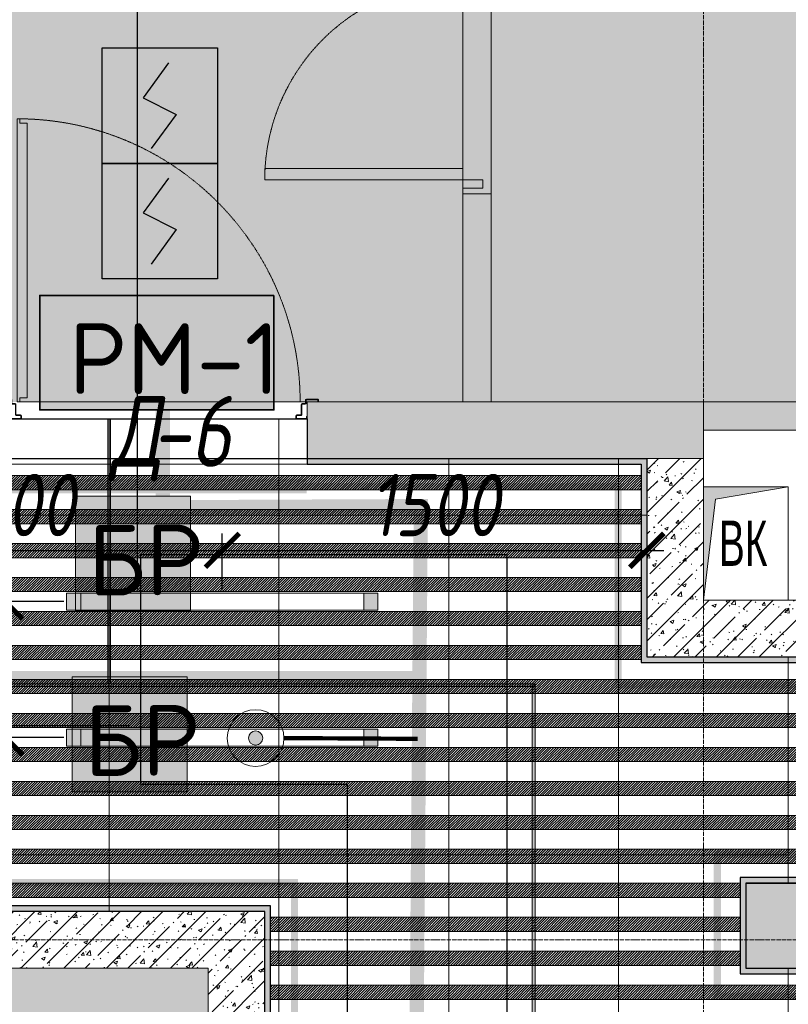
# Model space of a CAD drawing. Header units: millimetres. Extents: x -547442 to 178656, y -69521 to 11064.
# Tile 145 of 256: x -186519 to -183803, y -19154 to -15677. Entities that reach past the tile are written whole.
import ezdxf

# ---------------------------------------------------------------- set-up
doc = ezdxf.new("R2010")
doc.units = ezdxf.units.MM
for name, pattern in [('( Hidden )', [0.375, 0.25, -0.125]), ('-D1-02х01', [3, 2, -1]), ('-D1-03x03', [6, 3, -3]), ('-D1d1-15x02', [19, 15, -2, 0, -2]), ('DASHDOT', [25.4, 12.7, -6.35, 0, -6.35]), ('DOT', [6.35, 0, -6.35])]:
    doc.linetypes.add(name, pattern=pattern)
doc.layers.get('Defpoints').update_dxf_attribs({"color": 31})
for name, color, linetype, lineweight in [('_0', 7, 'Continuous', 13), ('A-DETL-GENF', 7, 'Continuous', 5), ('A-DOOR', 7, 'Continuous', 5), ('A-DOOR-IDEN', 7, 'Continuous', 9), ('A-FLOR', 7, 'Continuous', 5), ('A-GENM-HDLN', 7, '-D1-03x03', 5), ('A-WALL', 7, 'Continuous', 5), ('A-WALL-FNSH', 8, 'Continuous', 5), ('dim_light', 12, 'Continuous', 9), ('dim_razv', 93, 'DASHDOT', 9), ('I-WALL', 7, 'Continuous', 5), ('light_pot', 52, 'Continuous', 15), ('M-EQPM', 7, 'Continuous', 5), ('M-EQPM-IDEN', 7, 'Continuous', 5), ('pot', 183, 'Continuous', 15), ('pot sh', 183, 'Continuous', 15), ('S-GRID', 7, 'Continuous', 5)]:
    doc.layers.add(name, color=color, linetype=linetype, lineweight=lineweight)
for name, color, linetype, true_color in [('PDF9_0', 30, 'Continuous', 0xff7f00), ('PDF9_Text', 7, 'Continuous', 0x989898), ('PDF9_Оборудование', 7, 'Continuous', 0xffffff)]:
    doc.layers.add(name, color=color, linetype=linetype, true_color=true_color)
doc.layers.add('PDF9_ПС', color=1, linetype='Continuous')
doc.layers.add('PDF9_ПС дымовой', color=1, linetype='Continuous')
doc.layers.add('pol', color=7, linetype='Continuous', lineweight=15, true_color=0x738991)
doc.layers.add('Сводный план', color=1, linetype='Continuous', lineweight=0, true_color=0xff0000)
doc.styles.add('Arial Narrow_2', font='txt', dxfattribs={"width": 0.75, "height": 250})
doc.styles.add('fl_iso paper', font='isocpeur.ttf', dxfattribs={"width": 0.8, "oblique": 10})
doc.styles.add('PDF ISOCPEUR', font='isocpeur.ttf')
doc.dimstyles.new('In tre 1_75', dxfattribs={"dimtxt": 220, "dimasz": 120, "dimexe": 60, "dimexo": 10, "dimgap": 50, "dimtad": 1, "dimdec": 0, "dimrnd": 5, "dimzin": 0, "dimdsep": 46, "dimtxsty": 'fl_iso paper', "dimblk": 'ARCHTICK', "dimcen": 0, "dimdle": 60, "dimadec": 0, "dimazin": 0, "dimtfac": 1, "dimtdec": 0, "dimtofl": 0, "dimtmove": 1, "dimatfit": 1, "dimfxl": 1, "dimtfill": 1, "dimtolj": 1, "dimtzin": 0, "dimarcsym": 1})
pattern_1 = [(225, (-281866.09, -47941.5015), (4.49012806, -4.49012806), [])]
pattern_2 = [(225, (-283516.09, -47941.5015), (4.49012806, -4.49012806), [])]
pattern_3 = [(225, (-283516.09, -47581.5015), (4.49012806, -4.49012806), [])]
pattern_4 = [(45, (-192252.93, -39776.5), (-75.43415, 75.43415), [106.68, -17.78, 3.556, -17.78]), (45, (-192252.93, -39701.11), (-75.43415, 75.43415), []), (50, (-192252.93, -39776.5), (127.5292, -11.15758), [13.335, -146.685]), (355, (-192252.93, -39776.5), (-24.66966, 133.74), [10.668, -117.348]), (100.451, (-192242.31, -39777.43), (102.85973, 122.5818), [11.333, -124.663]), (46.184, (-192252.93, -39740.94), (189.7552, -29.4304), [20.002, -220.027]), (96.636, (-192237.12, -39743.4), (166.1822, 173.1996), [17, -186.995]), (351.184, (-192252.93, -39740.94), (166.184, 173.1976), [16.002, -176.022]), (21, (-192235.15, -39749.83), (106.13027, -71.58603), [13.335, -146.685]), (326, (-192235.15, -39749.83), (43.2619, 128.93175), [10.668, -117.348]), (71.451, (-192226.31, -39755.8), (149.392, 57.34505), [11.333, -124.663]), (37.5, (-192252.935, -39776.5), (2.16223, 59.18836), [3.353, -112.573, 3.353, -115.773, -117.792]), (37.5, (-192252.935, -39776.5), (2.16223, 59.18836), [-235.052, 3.353, -114.44]), (7.5, (-192252.935, -39776.5), (46.77386, 70.12615), [3.353, -64.567, 3.353, -109.906, -44.894]), (7.5, (-192252.935, -39776.5), (46.77386, 70.12615), [-181.178, 3.353, -41.542]), (327.5, (-192292.584, -39776.5), (94.91367, -4.01009), [3.353, -41.097, 3.353, -135.331, -184.023]), (327.5, (-192292.584, -39776.5), (94.91367, -4.01009), [-183.134, 3.353, -180.67]), (317.5, (-192310.36, -39776.5), (103.69057, 17.79882), [3.353, -54.432, 3.353, -88.748, -130.683]), (317.5, (-192310.36, -39776.5), (103.69057, 17.79882), [-149.885, 3.353, -127.33])]

# ---------------------------------------------------------------- blocks, each defined once
blk = doc.blocks.new('_ArchTick')
at = {"color": 0, "linetype": 'ByBlock', "lineweight": 9, "const_width": 0.15}
blk.add_lwpolyline([(-0.5, -0.5), (0.5, 0.5)], dxfattribs=at)
blk = doc.blocks.new('*D6188')
at = {"layer": 'Defpoints', "color": 0, "transparency": 16777216}
for p in [(-186569.6, -18211.8), (-186352.9, -18211.8), (-184752.9, -19291)]:
    blk.add_point(p, dxfattribs=at)
at = {"layer": 'dim_light', "color": 0, "lineweight": -2, "transparency": 16777216}
for p, q in [((-186569.6, -19351), (-186569.6, -18151.8)), ((-186362.9, -18211.8), (-186629.6, -18211.8)), ((-184762.9, -19291), (-186629.6, -19291))]:
    blk.add_line(p, q, dxfattribs=at)
at = {"layer": 'dim_light', "color": 0, "lineweight": -2, "transparency": 16777216, "xscale": 120, "yscale": 120, "zscale": 120}
for p, rotation in [((-186569.6, -18211.8), 90), ((-186569.6, -19291), 270)]:
    blk.add_blockref('_ArchTick', p, dxfattribs=dict(at, rotation=rotation))
at = {"layer": 'dim_light', "color": 0, "transparency": 16777216, "insert": (-186729.6, -18751.4), "char_height": 220, "attachment_point": 5, "rotation": 90, "style": 'fl_iso paper', "bg_fill": 3, "box_fill_scale": 1.1, "bg_fill_color": 256, "bg_fill_true_color": 13158600, "bg_fill_transparency": 0}
blk.add_mtext('\\A1;1080', dxfattribs=at)
blk = doc.blocks.new('*D6189')
at = {"layer": 'Defpoints', "color": 0, "transparency": 16777216}
for p in [(-187302.9, -17226.5), (-185802.9, -17550.6), (-185802.9, -17701.8)]:
    blk.add_point(p, dxfattribs=at)
at = {"layer": 'dim_light', "color": 0, "lineweight": -2, "transparency": 16777216}
for p, q in [((-187302.9, -17236.5), (-187302.9, -17610.6)), ((-185802.9, -17691.8), (-185802.9, -17490.6)), ((-187362.9, -17550.6), (-185742.9, -17550.6))]:
    blk.add_line(p, q, dxfattribs=at)
at = {"layer": 'dim_light', "color": 0, "lineweight": -2, "transparency": 16777216, "xscale": 120, "yscale": 120, "zscale": 120, "rotation": 180}
blk.add_blockref('_ArchTick', (-187302.9, -17550.6), dxfattribs=at)
at = {"layer": 'dim_light', "color": 0, "lineweight": -2, "transparency": 16777216, "xscale": 120, "yscale": 120, "zscale": 120}
blk.add_blockref('_ArchTick', (-185802.9, -17550.6), dxfattribs=at)
at = {"layer": 'dim_light', "color": 0, "transparency": 16777216, "insert": (-186552.9, -17390.6), "char_height": 220, "attachment_point": 5, "style": 'fl_iso paper', "bg_fill": 3, "box_fill_scale": 1.1, "bg_fill_color": 256, "bg_fill_true_color": 13158600, "bg_fill_transparency": 0}
blk.add_mtext('\\A1;1500', dxfattribs=at)
blk = doc.blocks.new('*D6190')
at = {"layer": 'Defpoints', "color": 0, "transparency": 16777216}
for p in [(-184302.9, -17442.8), (-184302.9, -17550.6), (-185802.9, -17701.8)]:
    blk.add_point(p, dxfattribs=at)
at = {"layer": 'dim_light', "color": 0, "lineweight": -2, "transparency": 16777216}
for p, q in [((-184302.9, -17452.8), (-184302.9, -17610.6)), ((-185802.9, -17691.8), (-185802.9, -17490.6)), ((-185862.9, -17550.6), (-184242.9, -17550.6))]:
    blk.add_line(p, q, dxfattribs=at)
at = {"layer": 'dim_light', "color": 0, "lineweight": -2, "transparency": 16777216, "xscale": 120, "yscale": 120, "zscale": 120, "rotation": 180}
blk.add_blockref('_ArchTick', (-185802.9, -17550.6), dxfattribs=at)
at = {"layer": 'dim_light', "color": 0, "lineweight": -2, "transparency": 16777216, "xscale": 120, "yscale": 120, "zscale": 120}
blk.add_blockref('_ArchTick', (-184302.9, -17550.6), dxfattribs=at)
at = {"layer": 'dim_light', "color": 0, "transparency": 16777216, "insert": (-185052.9, -17390.6), "char_height": 220, "attachment_point": 5, "style": 'fl_iso paper', "bg_fill": 3, "box_fill_scale": 1.1, "bg_fill_color": 256, "bg_fill_true_color": 13158600, "bg_fill_transparency": 0}
blk.add_mtext('\\A1;1500', dxfattribs=at)
blk = doc.blocks.new('*U3554')
at = {"layer": 'light_pot', "linetype": 'ByBlock', "lineweight": 0}
h = blk.add_hatch(color=252, dxfattribs=at)
h.dxf.hatch_style = 1
h.paths.add_polyline_path([(-500, 30), (-550, 30), (-550, -30), (-500, -30)])
h = blk.add_hatch(color=252, dxfattribs=at)
h.dxf.hatch_style = 1
h.paths.add_polyline_path([(500, 30), (550, 30), (550, -30), (500, -30)])
for points in [[(-500, 30), (-550, 30), (-550, -30), (-500, -30)], [(500, -30), (-500, -30), (-500, 30), (500, 30)], [(500, 30), (550, 30), (550, -30), (500, -30)]]:
    blk.add_lwpolyline(points, close=True, dxfattribs=at)
blk = doc.blocks.new('*U3555')
at = {"layer": 'light_pot', "color": 0, "linetype": 'ByBlock', "lineweight": -2, "transparency": 16777216}
for p in [(0, 480), (0, 0)]:
    blk.add_blockref('*U3554', p, dxfattribs=at)
blk = doc.blocks.new('*D6222')
at = {"layer": 'Defpoints', "color": 0, "transparency": 16777216}
for p in [(-186569.6, -17731.8), (-186352.9, -17731.8), (-186352.9, -18211.8)]:
    blk.add_point(p, dxfattribs=at)
at = {"layer": 'dim_light', "color": 0, "lineweight": -2, "transparency": 16777216}
for p, q in [((-186814.6, -17898.3), (-186814.6, -17407.5)), ((-186569.6, -17731.8), (-186569.6, -17611.8)), ((-186362.9, -17731.8), (-186629.6, -17731.8)), ((-186569.6, -18211.8), (-186569.6, -17731.8)), ((-186569.6, -17971.8), (-186814.6, -17898.3)), ((-186362.9, -18211.8), (-186629.6, -18211.8)), ((-186569.6, -18211.8), (-186569.6, -18331.8))]:
    blk.add_line(p, q, dxfattribs=at)
at = {"layer": 'dim_light', "color": 0, "lineweight": -2, "transparency": 16777216, "xscale": 120, "yscale": 120, "zscale": 120}
for p, rotation in [((-186569.6, -17731.8), 270), ((-186569.6, -18211.8), 90)]:
    blk.add_blockref('_ArchTick', p, dxfattribs=dict(at, rotation=rotation))
at = {"layer": 'dim_light', "color": 0, "transparency": 16777216, "insert": (-186974.6, -17652.9), "char_height": 220, "attachment_point": 5, "rotation": 90, "style": 'fl_iso paper', "bg_fill": 3, "box_fill_scale": 1.1, "bg_fill_color": 256, "bg_fill_true_color": 13158600, "bg_fill_transparency": 0}
blk.add_mtext('\\A1;480', dxfattribs=at)
blk = doc.blocks.new('A_DOR_Door - INT_2_Single_50_1050Wx2200H_Вход в квартиру-5452406-50_AS_M_L04')
at = {"layer": 'A-DOOR'}
for p, q in [((-500, 100), (-500, 1100)), ((-500, 1100), (-490, 1100)), ((-500, 1010), (-500, 1100)), ((-490, 1100), (-490, 1085)), ((-490, 1085), (-464, 1085)), ((-464, 1085), (-464, 1010)), ((-500, 190), (-500, 1010)), ((-464, 1010), (-464, 190)), ((-500, 100), (-500, 190)), ((-464, 190), (-464, 115)), ((-565, 107), (-565, 100)), ((-563, 100), (-563, 107)), ((-522.2, 110), (-562, 110)), ((-562, 108), (-522.2, 108)), ((-521.2, 107), (-521.2, 95)), ((-519.2, 95), (-519.2, 107)), ((-490, 115), (-490, 100)), ((-464, 115), (-490, 115)), ((519.2, 107), (519.2, 95)), ((521.2, 95), (521.2, 107)), ((562, 110), (522.2, 110)), ((522.2, 108), (562, 108)), ((563, 107), (563, 100)), ((565, 100), (565, 107)), ((-565, 100), (-563, 100)), ((-507.2, 94), (-518.2, 94)), ((-518.2, 92), (-507.2, 92)), ((-506.2, 91), (-506.2, 55)), ((-504.2, 55), (-504.2, 91)), ((-490, 100), (-500, 100)), ((504.2, 91), (504.2, 55)), ((506.2, 55), (506.2, 91)), ((518.2, 94), (507.2, 94)), ((507.2, 92), (518.2, 92)), ((563, 100), (565, 100)), ((-523, 49), (-525, 49)), ((-525, 49), (-525, 43)), ((-523, 43), (-523, 49)), ((-488, 42), (-522, 42)), ((-522, 40), (-488, 40)), ((-488, 54), (-503.2, 54)), ((-503.2, 52), (-488, 52)), ((-487, 51), (-487, 43)), ((-485, 43), (-485, 51)), ((485, 51), (485, 43)), ((487, 43), (487, 51)), ((503.2, 54), (488, 54)), ((488, 52), (503.2, 52)), ((522, 42), (488, 42)), ((488, 40), (522, 40)), ((525, 49), (523, 49)), ((523, 49), (523, 43)), ((525, 43), (525, 49))]:
    blk.add_line(p, q, dxfattribs=at)
at = {"layer": 'A-DOOR', "linetype": '-D1-02х01'}
blk.add_arc((-500, 100), 1000, 360, 90, dxfattribs=at)
at = {"layer": 'A-DOOR'}
for centre, radius, start, end in [((-562, 107), 3, 90, 180), ((-562, 107), 3, 90, 180), ((-562, 107), 1, 90, 180), ((-562, 107), 1, 90, 180), ((-522.2, 107), 3, 0, 90), ((-522.2, 107), 3, 0, 90), ((-522.2, 107), 1, 0, 90), ((-522.2, 107), 1, 0, 90), ((522.2, 107), 3, 90, 180), ((522.2, 107), 3, 90, 180), ((522.2, 107), 1, 90, 180), ((522.2, 107), 1, 90, 180), ((562, 107), 3, 360, 90), ((562, 107), 3, 360, 90), ((562, 107), 1, 0, 90), ((562, 107), 1, 0, 90), ((-518.2, 95), 3, 180, 270), ((-518.2, 95), 3, 180, 270), ((-518.2, 95), 1, 180, 270), ((-518.2, 95), 1, 180, 270), ((-507.2, 91), 3, 0, 90), ((-507.2, 91), 3, 0, 90), ((-507.2, 91), 1, 360, 90), ((-507.2, 91), 1, 0, 90), ((507.2, 91), 3, 90, 180), ((507.2, 91), 3, 90, 180), ((507.2, 91), 1, 90, 180), ((507.2, 91), 1, 90, 180), ((518.2, 95), 1, 270, 0), ((518.2, 95), 3, 270, 360), ((518.2, 95), 3, 270, 360), ((518.2, 95), 1, 270, 0), ((-522, 43), 3, 180, 270), ((-522, 43), 3, 180, 270), ((-522, 43), 1, 180, 270), ((-522, 43), 1, 180, 270), ((-503.2, 55), 3, 180, 270), ((-503.2, 55), 3, 180, 270), ((-503.2, 55), 1, 180, 270), ((-503.2, 55), 1, 180, 270), ((-488, 51), 3, 360, 90), ((-488, 51), 3, 0, 90), ((-488, 51), 1, 0, 90), ((-488, 51), 1, 0, 90), ((-488, 43), 1, 270, 0), ((-488, 43), 3, 270, 360), ((-488, 43), 3, 270, 0), ((-488, 43), 1, 270, 360), ((488, 51), 3, 90, 180), ((488, 51), 3, 90, 180), ((488, 43), 3, 180, 270), ((488, 43), 3, 180, 270), ((488, 51), 1, 90, 180), ((488, 51), 1, 90, 180), ((488, 43), 1, 180, 270), ((488, 43), 1, 180, 270), ((503.2, 55), 1, 270, 0), ((503.2, 55), 3, 270, 0), ((503.2, 55), 3, 270, 0), ((503.2, 55), 1, 270, 360), ((522, 43), 3, 270, 360), ((522, 43), 1, 270, 0), ((522, 43), 1, 270, 360), ((522, 43), 3, 270, 0)]:
    blk.add_arc(centre, radius, start, end, dxfattribs=at)
blk = doc.blocks.new('A_DOR_Door - INT_3_Single_800Wx2100H-4558402-50_AS_M_L04')
at = {"layer": 'A-DOOR'}
for p, q in [((-350, 50), (-350, 750)), ((-350, 750), (-310, 750)), ((-350, 50), (-350, 750)), ((-310, 750), (-310, 50)), ((-380, 50), (-380, -20)), ((-350, 50), (-380, 50)), ((-310, 50), (-350, 50)), ((-350, -20), (-350, 50)), ((380, 50), (350, 50)), ((350, 50), (350, -20)), ((380, -20), (380, 50)), ((-380, -20), (-350, -20)), ((350, -20), (380, -20))]:
    blk.add_line(p, q, dxfattribs=at)
at = {"layer": 'A-DOOR', "linetype": '-D1-02х01'}
blk.add_arc((-350, 50), 700, 360, 90, dxfattribs=at)
blk = doc.blocks.new('A_MEQ_OpeningShaft-Rectangular - ВК-3647608-50_AS_M_L04')
at = {"layer": 'A-DETL-GENF', "linetype": '-D1-03x03'}
blk.add_hatch(color=256, dxfattribs=at).paths.add_polyline_path([(0, -400), (42.9, -42.9), (300, 0), (0, 0)])
at = {"layer": 'A-DETL-GENF'}
for p, q in [((300, 0), (0, 0)), ((0, 0), (0, -400)), ((42.9, -42.9), (300, 0)), ((300, 0), (300, -400)), ((0, -400), (42.9, -42.9)), ((0, -400), (300, -400))]:
    blk.add_line(p, q, dxfattribs=at)
at = {"layer": 'A-GENM-HDLN'}
for p, q in [((300, 0), (0, 0)), ((0, 0), (0, -400)), ((300, -400), (300, 0)), ((0, -400), (300, -400))]:
    blk.add_line(p, q, dxfattribs=at)
blk = doc.blocks.new('*U11965')
at = {"layer": 'pol', "true_color": 0x007dfa, "transparency": 33554687}
h = blk.add_hatch(color=150, dxfattribs=at)
h.dxf.hatch_style = 1
h.paths.add_polyline_path([(1795, 0), (0, 0), (0, -10), (1795, -10)])
at = {"layer": 'pol', "color": 162, "true_color": 0x2c3cc9}
blk.add_lwpolyline([(1795, 0), (0, 0), (0, -10), (1795, -10)], close=True, dxfattribs=at)
blk = doc.blocks.new('*U11967')
at = {"layer": 'pol', "true_color": 0x007dfa, "transparency": 33554687}
h = blk.add_hatch(color=150, dxfattribs=at)
h.dxf.hatch_style = 1
h.paths.add_polyline_path([(2745.2, 0), (0, 0), (0, -10), (2745.2, -10)])
at = {"layer": 'pol', "color": 162, "true_color": 0x2c3cc9}
blk.add_lwpolyline([(2745.2, 0), (0, 0), (0, -10), (2745.2, -10)], close=True, dxfattribs=at)
blk = doc.blocks.new('*U11968')
at = {"layer": 'pol', "true_color": 0x007dfa, "transparency": 33554687}
h = blk.add_hatch(color=150, dxfattribs=at)
h.dxf.hatch_style = 1
h.paths.add_polyline_path([(935, 0), (0, 0), (0, -10), (935, -10)])
at = {"layer": 'pol', "color": 162, "true_color": 0x2c3cc9}
blk.add_lwpolyline([(935, 0), (0, 0), (0, -10), (935, -10)], close=True, dxfattribs=at)
blk = doc.blocks.new('jhggjhj')
at = {"layer": 'PDF9_0', "lineweight": 25}
for points in [[(61.998, 220.389), (61.998, 241.852), (68.242, 241.852), (68.242, 257.709)], [(61.744, 215.563), (37.021, 215.563), (37.021, 238.338)], [(91.229, 195.56), (69.427, 195.56), (69.427, 213.488), (62.125, 213.488), (62.125, 221.616), (75.057, 221.616), (75.057, 203.053), (102.447, 203.053)]]:
    blk.add_lwpolyline(points, dxfattribs=at)
at = {"layer": 'PDF9_Оборудование', "color": 7, "lineweight": 35}
blk.add_lwpolyline([(66.824, 230.76), (58.547, 230.76), (58.547, 226.718), (66.824, 226.718)], close=True, dxfattribs=at)
at = {"layer": 'PDF9_Оборудование', "transparency": 33554559}
for points in [[(66.824, 230.76), (58.547, 230.76), (66.824, 226.718)], [(58.547, 230.76), (66.824, 226.718), (58.547, 226.718)]]:
    blk.add_solid(points, dxfattribs=at)
at = {"layer": 'PDF9_ПС', "lineweight": 9}
for points in [[(59.817, 219.606), (59.817, 221.638), (59.817, 223.67), (61.849, 223.67), (63.881, 223.67), (63.881, 221.638), (63.881, 219.606), (61.849, 219.606)], [(59.69, 213.234), (59.69, 215.266), (59.69, 217.298), (61.722, 217.298), (63.754, 217.298), (63.754, 215.266), (63.754, 213.234), (61.722, 213.234)]]:
    blk.add_lwpolyline(points, close=True, dxfattribs=at)
at = {"layer": 'PDF9_ПС', "color": 7, "true_color": 0xffffff, "transparency": 33554559}
for points in [[(63.881, 223.67), (59.817, 223.67), (63.881, 221.638)], [(59.817, 223.67), (63.881, 221.638), (59.817, 221.638)], [(63.881, 221.638), (59.817, 221.638), (63.881, 219.606)], [(59.817, 221.638), (63.881, 219.606), (59.817, 219.606)], [(63.754, 217.298), (59.69, 217.298), (63.754, 215.266)], [(59.69, 217.298), (63.754, 215.266), (59.69, 215.266)], [(63.754, 215.266), (59.69, 215.266), (63.754, 213.234)], [(59.69, 215.266), (63.754, 213.234), (59.69, 213.234)]]:
    blk.add_solid(points, dxfattribs=at)
at = {"layer": 'PDF9_ПС дымовой', "lineweight": 30}
for points in [[(64.834, 239.502), (64.834, 237.449), (64.834, 235.417), (62.781, 235.417), (60.749, 235.417), (60.749, 237.449), (60.749, 239.502), (62.781, 239.502)], [(64.834, 235.417), (64.834, 233.385), (64.834, 231.353), (62.781, 231.353), (60.749, 231.353), (60.749, 233.385), (60.749, 235.417), (62.781, 235.417)]]:
    blk.add_lwpolyline(points, close=True, dxfattribs=at)
for points in [[(63.098, 238.973), (62.209, 237.745), (63.373, 237.153), (62.484, 235.946)], [(63.098, 234.909), (62.209, 233.681), (63.373, 233.089), (62.484, 231.861)]]:
    blk.add_lwpolyline(points, dxfattribs=at)
at = {"layer": 'PDF9_ПС дымовой', "color": 7, "true_color": 0xffffff, "transparency": 33554559}
for points in [[(64.834, 239.502), (60.749, 239.502), (64.834, 237.449)], [(60.749, 239.502), (64.834, 237.449), (60.749, 237.449)], [(64.834, 237.449), (60.749, 237.449), (64.834, 235.417)], [(60.749, 237.449), (64.834, 235.417), (60.749, 235.417)], [(64.834, 235.417), (60.749, 235.417), (64.834, 233.385)], [(60.749, 235.417), (64.834, 233.385), (60.749, 233.385)], [(64.834, 233.385), (60.749, 233.385), (64.834, 231.353)], [(60.749, 233.385), (64.834, 231.353), (60.749, 231.353)]]:
    blk.add_solid(points, dxfattribs=at)
at = {"layer": 'PDF9_Text', "color": 7, "insert": (59.57, 227.279), "char_height": 2.4999, "attachment_point": 7, "style": 'PDF ISOCPEUR'}
blk.add_mtext('РМ-1', dxfattribs=at)
at = {"layer": 'PDF9_ПС', "lineweight": 9, "char_height": 2.4999, "attachment_point": 7, "style": 'PDF ISOCPEUR'}
for insert in [(60.243, 220.167), (60.116, 213.795)]:
    blk.add_mtext('БР', dxfattribs=dict(at, insert=insert))
blk = doc.blocks.new('ttydd333')
at = {"layer": 'Сводный план', "lineweight": 13, "true_color": 0x00c200}
h = blk.add_hatch(color=92, dxfattribs=at)
h.dxf.hatch_style = 1
edge = h.paths.add_edge_path()
edge.add_arc((6617.7, 21512.9), 25, 0, 360)
at = {"layer": 'Сводный план', "color": 96, "true_color": 0x008000}
for points, const_width in [([(6289.9, 22330), (6289.3, 23023.2)], 50), ([(31049, 22210.7), (29749.1, 22221.5), (29749.4, 19687.6), (7180.3, 19687.6), (7201.4, 22332.2), (6232.8, 22327.8)], 50), ([(7190, 21725), (4188.6, 21725)], 50), ([(7190, 21510.2), (6717.7, 21512.9)], 15)]:
    blk.add_lwpolyline(points, dxfattribs=dict(at, const_width=const_width))
at = {"layer": 'Сводный план', "color": 92, "lineweight": 13, "true_color": 0x00c200}
for radius in [100, 25]:
    blk.add_circle((6617.7, 21512.9), radius, dxfattribs=at)

msp = doc.modelspace()

# ---------------------------------------------------------------- hatches: boundary and pattern name
at = {"layer": '_0', "transparency": 33554534}
h = msp.add_hatch(color=252, dxfattribs=at)
h.dxf.hatch_style = 1
h.paths.add_polyline_path([(-186002.9, -33026.5), (-186002.9, -29776.5), (-183952.9, -29776.5), (-183952.9, -25726.5), (-179002.9, -25726.5), (-179002.9, -27226.5), (-177452.9, -27226.5), (-177452.9, -20826.5), (-185852.9, -20826.5), (-185852.9, -19026.5), (-187502.9, -19026.5), (-187502.9, -17026.5), (-182952.9, -17026.5), (-182952.9, -18726.5), (-163952.9, -18726.5), (-163952.9, -17026.5), (-160672.9, -17026.5), (-160672.9, -19026.5), (-161752.9, -19026.5), (-161752.9, -20826.5), (-169752.9, -20826.5), (-169752.9, -29776.5), (-161802.9, -29776.5), (-161802.9, -30176.5), (-161302.9, -30176.5), (-161302.9, -33026.5), (-163452.9, -33026.5), (-163452.9, -31876.5), (-183852.9, -31876.5), (-183852.9, -33026.5)], flags=16)
h.paths.add_polyline_path([(-192753.7, -10325.7), (-154802.1, -10325.7), (-154802.1, -40277.3), (-192753.7, -40277.3)])
at = {"layer": 'A-WALL'}
h = msp.add_hatch(dxfattribs=at)
h.set_pattern_fill('FP_1', color=256, style=0, pattern_type=2)
h.set_pattern_definition([(45, (-192252.935, -39776.5), (-57.02463, 57.02463), []), (45, (-192195.91, -39776.5), (-57.02463, 57.02463), [100.806, -20.161, 3.353, -16.808])])
h.paths.add_polyline_path([(-176152.9, -19026.5), (-176152.9, -18726.5), (-177202.9, -18726.5), (-177202.9, -19026.5), (-176354.1, -19026.5)])
h.paths.add_polyline_path([(-179359, -19026.5), (-178252.9, -19026.5), (-178252.9, -18726.5), (-180902.9, -18726.5), (-180902.9, -19026.5), (-179734.6, -19026.5)])
h.paths.add_polyline_path([(-182852.9, -19026.5), (-182602.9, -19026.5), (-182602.9, -18726.5), (-183952.9, -18726.5), (-183952.9, -19026.5), (-183452.9, -19026.5)])
at = {"layer": 'I-WALL', "true_color": 0xf5f5f0}
msp.add_hatch(color=7, dxfattribs=at).paths.add_polyline_path([(-182952.9, -17126.5), (-182952.9, -17026.5), (-184102.9, -17026.5), (-184102.9, -17126.5), (-183352.9, -17126.5)])
at = {"layer": 'I-WALL'}
h = msp.add_hatch(dxfattribs=at)
h.set_pattern_fill('FP_43', color=256, style=0, pattern_type=2)
h.set_pattern_definition(pattern_4)
h.paths.add_polyline_path([(-183866.2, -17926.5), (-183352.9, -17926.5), (-183352.9, -17726.5), (-184102.9, -17726.5), (-184102.9, -17926.5), (-184060.1, -17926.5)])
at = {"layer": 'I-WALL', "true_color": 0xf5f3ef}
for points in [[(-183572.9, -17946.5), (-183572.9, -17926.5), (-184322.9, -17926.5), (-184322.9, -17946.5), (-183866.2, -17946.5)], [(-183572.9, -18726.5), (-183572.9, -18706.5), (-183972.9, -18706.5), (-183972.9, -18726.5), (-183866.2, -18726.5)], [(-183952.9, -19026.5), (-183952.9, -18726.5), (-183972.9, -18726.5), (-183972.9, -19026.5)], [(-183452.9, -19046.5), (-183452.9, -19026.5), (-183972.9, -19026.5), (-183972.9, -19046.5), (-183866.2, -19046.5)]]:
    msp.add_hatch(color=7, dxfattribs=at).paths.add_polyline_path(points)

# ---------------------------------------------------------------- linework, layer by layer
at = {"layer": 'A-FLOR'}
for p, q in [((-184852.9, -14791.5), (-184852.9, -16291.5)), ((-184952.9, -16201.5), (-184952.9, -15541.5)), ((-184952.9, -16291.5), (-184952.9, -16271.5)), ((-186517.9, -17026.5), (-185508.7, -17026.5)), ((-185506.7, -17026.5), (-185502.9, -17026.5))]:
    msp.add_line(p, q, dxfattribs=at)
at = {"layer": 'A-WALL', "lineweight": 9}
for p, q in [((-182952.9, -17026.5), (-185502.9, -17026.5)), ((-185502.9, -17026.5), (-185502.9, -17226.5)), ((-184102.9, -17226.5), (-184102.9, -17126.5)), ((-184102.9, -17126.5), (-183452.9, -17126.5)), ((-184102.9, -17226.5), (-185502.9, -17226.5)), ((-184102.9, -17326.5), (-184102.9, -17226.5)), ((-183452.9, -17726.5), (-183802.9, -17726.5)), ((-183552.9, -17926.5), (-184302.9, -17926.5))]:
    msp.add_line(p, q, dxfattribs=at)
at = {"layer": 'A-WALL'}
msp.add_line((-184102.9, -17126.5), (-184102.9, -17026.5), dxfattribs=at)
at = {"layer": 'A-WALL', "lineweight": 25}
for p, q in [((-183952.9, -18726.5), (-183952.9, -19026.5)), ((-183952.9, -18726.5), (-182952.9, -18726.5)), ((-183952.9, -19026.5), (-182602.9, -19026.5))]:
    msp.add_line(p, q, dxfattribs=at)
at = {"layer": 'A-WALL-FNSH'}
for p, q in [((-184322.9, -17946.5), (-183572.9, -17946.5)), ((-183572.9, -18706.5), (-183972.9, -18706.5)), ((-183972.9, -18706.5), (-183972.9, -19046.5)), ((-183972.9, -19046.5), (-182582.9, -19046.5))]:
    msp.add_line(p, q, dxfattribs=at)
at = {"layer": 'Defpoints'}
msp.add_lwpolyline([(-183572.9, -18706.5), (-183972.9, -18706.5), (-183972.9, -19046.5), (-178252.9, -19046.5)], dxfattribs=at)
at = {"layer": 'I-WALL'}
for p, q in [((-184952.9, -17026.5), (-184952.9, -16291.5)), ((-184952.9, -16291.5), (-184852.9, -16291.5)), ((-184852.9, -16291.5), (-184852.9, -17026.5))]:
    msp.add_line(p, q, dxfattribs=at)
at = {"layer": 'pol'}
msp.add_lwpolyline([(-183802.9, -18726.5), (-183802.9, -18626.5), (-184402.9, -18626.5), (-184402.9, -19826.5), (-183802.9, -19826.5), (-183802.9, -19026.5)], dxfattribs=at)
at = {"layer": 'S-GRID', "linetype": '-D1d1-15x02'}
msp.add_line((-184102.9, -42472.4), (-184102.9, -9046.8), dxfattribs=at)

# ---------------------------------------------------------------- block references
at = {"layer": 'A-DOOR', "color": 8, "true_color": 0x7f7f7f, "rotation": 90}
msp.add_blockref('A_DOR_Door - INT_3_Single_800Wx2100H-4558402-50_AS_M_L04', (-184902.9, -15891.5), dxfattribs=at)
at = {"layer": 'A-DOOR', "color": 8, "true_color": 0x7f7f7f}
msp.add_blockref('A_DOR_Door - INT_2_Single_50_1050Wx2200H_Вход в квартиру-5452406-50_AS_M_L04', (-186027.9, -17126.5), dxfattribs=at)
at = {"layer": 'M-EQPM'}
msp.add_blockref('A_MEQ_OpeningShaft-Rectangular - ВК-3647608-50_AS_M_L04', (-184102.9, -17326.5), dxfattribs=at)
at = {"layer": 'pol', "rotation": 90}
msp.add_blockref('*U11965', (-184707.9, -19821.5), dxfattribs=at)

# ---------------------------------------------------------------- texts
at = {"layer": 'M-EQPM-IDEN', "insert": (-184048.5, -17445.4), "char_height": 160, "width": 216.456, "attachment_point": 1, "style": 'Arial Narrow_2'}
msp.add_mtext('ВК', dxfattribs=at)

# ---------------------------------------------------------------- next in the draw order: dimensions: what is measured, and where the dimension line sits
at = {"layer": 'dim_light'}
dim = msp.add_linear_dim(base=(-185802.9, -17550.6), p1=(-187302.9, -17226.5), p2=(-185802.9, -17701.8), dimstyle='In tre 1_75', dxfattribs=at)
dim.commit()
dim.dimension.update_dxf_attribs({"geometry": '*D6189', "text_midpoint": (-186552.9, -17390.6)})
dim = msp.add_linear_dim(base=(-186569.6, -18211.8), p1=(-184752.9, -19291), p2=(-186352.9, -18211.8), angle=90, dimstyle='In tre 1_75', dxfattribs=at)
dim.commit()
dim.dimension.update_dxf_attribs({"geometry": '*D6188', "text_midpoint": (-186729.6, -18751.4)})

# ---------------------------------------------------------------- next in the draw order: hatches: boundary and pattern name
at = {"layer": 'I-WALL'}
h = msp.add_hatch(dxfattribs=at)
h.set_pattern_fill('FP_43', color=256, style=0, pattern_type=2)
h.set_pattern_definition(pattern_4)
h.paths.add_polyline_path([(-184322.9, -17226.5), (-184102.9, -17226.5), (-184102.9, -17026.5), (-185502.9, -17026.5), (-185502.9, -17226.5), (-184902.9, -17226.5)])
h.paths.add_polyline_path([(-186871, -17226.5), (-186552.9, -17226.5), (-186552.9, -17026.5), (-187302.9, -17026.5), (-187302.9, -17226.5)])
at = {"layer": 'I-WALL', "true_color": 0xf5f3ef}
for points in [[(-185652.9, -18826.5), (-185632.9, -18826.5), (-185632.9, -18806.5), (-187282.9, -18806.5), (-187282.9, -18826.5), (-185852.9, -18826.5)], [(-185632.9, -20606.5), (-185632.9, -18826.5), (-185652.9, -18826.5), (-185652.9, -20606.5)]]:
    msp.add_hatch(color=7, dxfattribs=at).paths.add_polyline_path(points)
at = {"layer": 'I-WALL'}
h = msp.add_hatch(dxfattribs=at)
h.set_pattern_fill('FP_43', color=256, style=0, pattern_type=2)
h.set_pattern_definition(pattern_4)
h.paths.add_polyline_path([(-185852.9, -19026.5), (-185852.9, -18826.5), (-187302.9, -18826.5), (-187302.9, -19026.5), (-186871, -19026.5)])
h = msp.add_hatch(dxfattribs=at)
h.set_pattern_fill('FP_43', color=256, style=0, pattern_type=2)
h.set_pattern_definition(pattern_4)
h.paths.add_polyline_path([(-185744.2, -20826.5), (-185652.9, -20826.5), (-185652.9, -18826.5), (-185852.9, -18826.5), (-185852.9, -20826.5)])
at = {"layer": 'pot sh', "linetype": 'ByBlock', "lineweight": 0, "true_color": 0x91caaf}
h = msp.add_hatch(dxfattribs=at)
h.set_pattern_fill('ANSI31', color=253, scale=2, angle=180)
h.set_pattern_definition([(225, (-281866.09, -47701.5015), (4.49012806, -4.49012806), [])])
h.paths.add_polyline_path([(-183572.9, -18366.5), (-187282.9, -18366.5), (-187282.9, -18416.5), (-183572.9, -18416.5)])
h = msp.add_hatch(dxfattribs=at)
h.set_pattern_fill('ANSI31', color=253, scale=2, angle=180)
h.set_pattern_definition([(225, (-281866.09, -47821.5015), (4.49012806, -4.49012806), [])])
h.paths.add_polyline_path([(-183572.9, -18486.5), (-187282.9, -18486.5), (-187282.9, -18536.5), (-183572.9, -18536.5)])
h = msp.add_hatch(dxfattribs=at)
h.set_pattern_fill('ANSI31', color=253, scale=2, angle=180)
h.set_pattern_definition(pattern_1)
h.paths.add_polyline_path([(-183572.9, -18606.5), (-187282.9, -18606.5), (-187282.9, -18656.5), (-183572.9, -18656.5)])
h = msp.add_hatch(dxfattribs=at)
h.set_pattern_fill('ANSI31', color=253, scale=2, angle=180)
h.set_pattern_definition(pattern_1)
h.paths.add_polyline_path([(-183972.9, -18726.5), (-187282.9, -18726.5), (-187282.9, -18776.5), (-183972.9, -18776.5)])
h = msp.add_hatch(dxfattribs=at)
h.set_pattern_fill('ANSI31', color=253, scale=2, angle=180)
h.set_pattern_definition(pattern_1)
h.paths.add_polyline_path([(-183972.9, -18846.5), (-185632.9, -18846.5), (-185632.9, -18896.5), (-183972.9, -18896.5)])
h = msp.add_hatch(dxfattribs=at)
h.set_pattern_fill('ANSI31', color=253, scale=2, angle=180)
h.set_pattern_definition(pattern_1)
h.paths.add_polyline_path([(-183972.9, -18966.5), (-185632.9, -18966.5), (-185632.9, -19016.5), (-183972.9, -19016.5)])
h = msp.add_hatch(dxfattribs=at)
h.set_pattern_fill('ANSI31', color=253, scale=2, angle=180)
h.set_pattern_definition([(225, (-233499.5126, -38205.89), (4.49012806, -4.49012806), [])])
h.paths.add_polyline_path([(-185632.9, -19136.5), (-161972.9, -19136.5), (-161972.9, -19086.5), (-185632.9, -19086.5)])

# ---------------------------------------------------------------- next in the draw order: linework, layer by layer
at = {"layer": 'A-FLOR'}
msp.add_line((-185502.9, -17226.5), (-186552.9, -17226.5), dxfattribs=at)
at = {"layer": 'A-WALL', "lineweight": 9}
for p, q in [((-187302.9, -18826.5), (-185652.9, -18826.5)), ((-185652.9, -18826.5), (-185652.9, -20626.5)), ((-187502.9, -19026.5), (-185852.9, -19026.5)), ((-185852.9, -19026.5), (-185852.9, -21226.5))]:
    msp.add_line(p, q, dxfattribs=at)
at = {"layer": 'A-WALL-FNSH'}
for p, q in [((-185632.9, -18806.5), (-187282.9, -18806.5)), ((-185632.9, -20606.5), (-185632.9, -18806.5))]:
    msp.add_line(p, q, dxfattribs=at)
at = {"layer": 'dim_razv', "color": 1, "linetype": '( Hidden )', "ltscale": 10, "true_color": 0xff0a0a, "const_width": 25}
msp.add_lwpolyline([(-185352.5, -20524.2), (-185548, -20524.2), (-185548, -18724.2), (-187203.4, -18724.2), (-187203.8, -18527.7), (-187203.8, -18527.7)], dxfattribs=at)
at = {"layer": 'pol'}
for points in [[(-186202.9, -18826.5), (-186202.9, -18626.5), (-186802.9, -18626.5), (-186802.9, -18826.5)], [(-185652.9, -19826.5), (-185602.9, -19826.5), (-185602.9, -18626.5), (-186202.9, -18626.5), (-186202.9, -18826.5)]]:
    msp.add_lwpolyline(points, dxfattribs=at)
for points in [[(-185002.9, -19826.5), (-185002.9, -18626.5), (-185602.9, -18626.5), (-185602.9, -19826.5)], [(-184402.9, -19826.5), (-184402.9, -18626.5), (-185002.9, -18626.5), (-185002.9, -19826.5)]]:
    msp.add_lwpolyline(points, close=True, dxfattribs=at)
at = {"layer": 'pot sh'}
for points in [[(-183572.9, -18366.5), (-187282.9, -18366.5), (-187282.9, -18416.5), (-183572.9, -18416.5)], [(-183572.9, -18486.5), (-187282.9, -18486.5), (-187282.9, -18536.5), (-183572.9, -18536.5)], [(-183572.9, -18606.5), (-187282.9, -18606.5), (-187282.9, -18656.5), (-183572.9, -18656.5)], [(-183972.9, -18726.5), (-187282.9, -18726.5), (-187282.9, -18776.5), (-183972.9, -18776.5)], [(-183972.9, -18846.5), (-185632.9, -18846.5), (-185632.9, -18896.5), (-183972.9, -18896.5)], [(-183972.9, -18966.5), (-185632.9, -18966.5), (-185632.9, -19016.5), (-183972.9, -19016.5)], [(-185632.9, -19136.5), (-161972.9, -19136.5), (-161972.9, -19086.5), (-185632.9, -19086.5)]]:
    msp.add_lwpolyline(points, close=True, dxfattribs=at)
at = {"layer": 'S-GRID', "linetype": '-D1d1-15x02'}
msp.add_line((-195323.9, -18926.5), (-153344.6, -18926.5), dxfattribs=at)

# ---------------------------------------------------------------- next in the draw order: block references
at = {"layer": 'pol', "rotation": 90}
msp.add_blockref('*U11968', (-186207.9, -18021.5), dxfattribs=at)

# ---------------------------------------------------------------- next in the draw order: texts
at = {"layer": 'A-DOOR-IDEN', "lineweight": 5, "insert": (-186196.4, -17005.5), "char_height": 250, "width": 174.367, "attachment_point": 1, "style": 'fl_iso paper'}
msp.add_mtext('Д', dxfattribs=at)

# ---------------------------------------------------------------- next in the draw order: dimensions: what is measured, and where the dimension line sits
at = {"layer": 'dim_light'}
dim = msp.add_linear_dim(base=(-184302.9, -17550.6), p1=(-185802.9, -17701.8), p2=(-184302.9, -17442.8), dimstyle='In tre 1_75', dxfattribs=at)
dim.commit()
dim.dimension.update_dxf_attribs({"geometry": '*D6190', "text_midpoint": (-185052.9, -17390.6)})

# ---------------------------------------------------------------- next in the draw order: hatches: boundary and pattern name
at = {"layer": 'I-WALL', "true_color": 0xf5f3ef}
h = msp.add_hatch(color=7, dxfattribs=at)
h.paths.add_polyline_path([(-185368.6, -17246.5), (-184902.9, -17246.5), (-184902.9, -17226.5), (-185502.9, -17226.5), (-185502.9, -17246.5)])
h.paths.add_polyline_path([(-186871, -17246.5), (-186552.9, -17246.5), (-186552.9, -17226.5), (-187302.9, -17226.5), (-187302.9, -17246.5), (-187282.9, -17246.5)])
for points in [[(-184322.9, -17246.5), (-184322.9, -17226.5), (-184902.9, -17226.5), (-184902.9, -17246.5)], [(-184322.9, -17926.5), (-184302.9, -17926.5), (-184302.9, -17226.5), (-184322.9, -17226.5), (-184322.9, -17367.1)]]:
    msp.add_hatch(color=7, dxfattribs=at).paths.add_polyline_path(points)
at = {"layer": 'I-WALL'}
h = msp.add_hatch(dxfattribs=at)
h.set_pattern_fill('FP_43', color=256, style=0, pattern_type=2)
h.set_pattern_definition(pattern_4)
h.paths.add_polyline_path([(-184302.9, -17926.5), (-184102.9, -17926.5), (-184102.9, -17226.5), (-184302.9, -17226.5), (-184302.9, -17726.5)])
at = {"layer": 'pot sh', "linetype": 'ByBlock', "lineweight": 0, "true_color": 0x91caaf}
h = msp.add_hatch(dxfattribs=at)
h.set_pattern_fill('ANSI31', color=253, scale=2, angle=180)
h.set_pattern_definition(pattern_3)
h.paths.add_polyline_path([(-184322.9, -17286.5), (-187282.9, -17286.5), (-187282.9, -17336.5), (-184322.9, -17336.5)])

# ---------------------------------------------------------------- next in the draw order: linework, layer by layer
at = {"layer": 'A-WALL', "lineweight": 9}
msp.add_line((-184302.9, -17226.5), (-184302.9, -17926.5), dxfattribs=at)
at = {"layer": 'A-WALL-FNSH'}
for p, q in [((-185502.9, -17226.5), (-185502.9, -17246.5)), ((-185502.9, -17246.5), (-184322.9, -17246.5)), ((-184322.9, -17246.5), (-184322.9, -17946.5))]:
    msp.add_line(p, q, dxfattribs=at)
at = {"layer": 'dim_razv', "color": 1, "linetype": '( Hidden )', "ltscale": 10, "true_color": 0xff0a0a, "const_width": 25}
msp.add_lwpolyline([(-185503.8, -17324.2), (-184403.8, -17324.2), (-184403.8, -18026.5), (-183653.8, -18026.5), (-183653.8, -18624.2), (-184053.8, -18624.2), (-184053.8, -19124.2), (-178252.9, -19124.2)], dxfattribs=at)
at = {"layer": 'pol'}
for points in [[(-186202.9, -17086.5), (-186202.9, -17426.5), (-185602.9, -17426.5), (-185602.9, -17086.5)], [(-185602.9, -17086.5), (-185602.9, -17426.5), (-185002.9, -17426.5), (-185002.9, -17226.5)], [(-185002.9, -17226.5), (-185002.9, -17426.5), (-184402.9, -17426.5), (-184402.9, -17226.5)], [(-184402.9, -17226.5), (-184402.9, -17426.5), (-184302.9, -17426.5)], [(-184302.9, -17426.5), (-184402.9, -17426.5), (-184402.9, -18626.5), (-183802.9, -18626.5), (-183802.9, -17926.5)]]:
    msp.add_lwpolyline(points, dxfattribs=at)
for points in [[(-185602.9, -18626.5), (-185602.9, -17426.5), (-186202.9, -17426.5), (-186202.9, -18626.5)], [(-185002.9, -18626.5), (-185002.9, -17426.5), (-185602.9, -17426.5), (-185602.9, -18626.5)], [(-184402.9, -18626.5), (-184402.9, -17426.5), (-185002.9, -17426.5), (-185002.9, -18626.5)]]:
    msp.add_lwpolyline(points, close=True, dxfattribs=at)
at = {"layer": 'pot sh'}
msp.add_lwpolyline([(-184322.9, -17286.5), (-187282.9, -17286.5), (-187282.9, -17336.5), (-184322.9, -17336.5)], close=True, dxfattribs=at)

# ---------------------------------------------------------------- next in the draw order: block references
at = {"layer": 'light_pot'}
msp.add_blockref('*U3555', (-185802.9, -18211.8), dxfattribs=at)

# ---------------------------------------------------------------- next in the draw order: texts
at = {"layer": 'A-DOOR-IDEN', "lineweight": 5, "insert": (-186052.5, -17005.5), "char_height": 250, "width": 228.481, "attachment_point": 1, "style": 'fl_iso paper'}
msp.add_mtext('-6', dxfattribs=at)

# ---------------------------------------------------------------- next in the draw order: dimensions: what is measured, and where the dimension line sits
at = {"layer": 'dim_light'}
dim = msp.add_linear_dim(base=(-186569.6, -17731.8), p1=(-186352.9, -18211.8), p2=(-186352.9, -17731.8), angle=90, dimstyle='In tre 1_75', dxfattribs=at)
dim.commit()
dim.dimension.update_dxf_attribs({"geometry": '*D6222', "text_midpoint": (-186974.6, -17848.3)})

# ---------------------------------------------------------------- next in the draw order: hatches: boundary and pattern name
at = {"layer": 'pot sh', "linetype": 'ByBlock', "lineweight": 0, "true_color": 0x91caaf}
h = msp.add_hatch(dxfattribs=at)
h.set_pattern_fill('ANSI31', color=253, scale=2, angle=180)
h.set_pattern_definition(pattern_3)
h.paths.add_polyline_path([(-184322.9, -17406.5), (-187282.9, -17406.5), (-187282.9, -17456.5), (-184322.9, -17456.5)])
h = msp.add_hatch(dxfattribs=at)
h.set_pattern_fill('ANSI31', color=253, scale=2, angle=180)
h.set_pattern_definition(pattern_3)
h.paths.add_polyline_path([(-184322.9, -17526.5), (-187282.9, -17526.5), (-187282.9, -17576.5), (-184322.9, -17576.5)])
h = msp.add_hatch(dxfattribs=at)
h.set_pattern_fill('ANSI31', color=253, scale=2, angle=180)
h.set_pattern_definition(pattern_2)
h.paths.add_polyline_path([(-184322.9, -17646.5), (-187282.9, -17646.5), (-187282.9, -17696.5), (-184322.9, -17696.5)])
h = msp.add_hatch(dxfattribs=at)
h.set_pattern_fill('ANSI31', color=253, scale=2, angle=180)
h.set_pattern_definition(pattern_2)
h.paths.add_polyline_path([(-184322.9, -17766.5), (-187282.9, -17766.5), (-187282.9, -17816.5), (-184322.9, -17816.5)])
h = msp.add_hatch(dxfattribs=at)
h.set_pattern_fill('ANSI31', color=253, scale=2, angle=180)
h.set_pattern_definition(pattern_2)
h.paths.add_polyline_path([(-184322.9, -17886.5), (-187282.9, -17886.5), (-187282.9, -17936.5), (-184322.9, -17936.5)])
h = msp.add_hatch(dxfattribs=at)
h.set_pattern_fill('ANSI31', color=253, scale=2, angle=180)
h.set_pattern_definition([(225, (-281866.09, -47341.5015), (4.49012806, -4.49012806), [])])
h.paths.add_polyline_path([(-183572.9, -18006.5), (-187282.9, -18006.5), (-187282.9, -18056.5), (-183572.9, -18056.5)])
h = msp.add_hatch(dxfattribs=at)
h.set_pattern_fill('ANSI31', color=253, scale=2, angle=180)
h.set_pattern_definition([(225, (-281866.09, -47461.5015), (4.49012806, -4.49012806), [])])
h.paths.add_polyline_path([(-183572.9, -18126.5), (-187282.9, -18126.5), (-187282.9, -18176.5), (-183572.9, -18176.5)])
h = msp.add_hatch(dxfattribs=at)
h.set_pattern_fill('ANSI31', color=253, scale=2, angle=180)
h.set_pattern_definition([(225, (-281866.09, -47581.5015), (4.49012806, -4.49012806), [])])
h.paths.add_polyline_path([(-183572.9, -18246.5), (-187282.9, -18246.5), (-187282.9, -18296.5), (-183572.9, -18296.5)])

# ---------------------------------------------------------------- next in the draw order: linework, layer by layer
at = {"layer": 'Defpoints'}
msp.add_lwpolyline([(-178902.9, -20606.5), (-184302.9, -20606.5), (-184302.9, -20766.6), (-185352.9, -20766.4), (-185352.9, -20606.5), (-185632.9, -20606.5), (-185632.9, -18806.5), (-187282.9, -18806.5), (-187282.9, -18526.5), (-187443, -18526.5), (-187443.1, -17476.5), (-187282.9, -17476.5), (-187282.9, -17246.5), (-186552.9, -17246.5), (-186552.9, -17086.5), (-185502.9, -17086.5), (-185502.9, -17246.5), (-184322.9, -17246.5), (-184322.9, -17946.5), (-183572.9, -17946.5)], dxfattribs=at)
msp.add_lwpolyline([(-187302.9, -18826.5), (-187302.9, -17226.5), (-184302.9, -17226.5), (-184302.9, -17926.5), (-183552.9, -17926.5), (-183552.9, -18726.5), (-183952.9, -18726.5), (-183952.9, -19026.5), (-163602.9, -19026.5), (-163602.9, -17226.5), (-160872.9, -17226.5), (-160872.9, -18826.5), (-161952.9, -18826.5), (-161952.9, -20626.5), (-185652.9, -20626.5), (-185652.9, -18826.5)], close=True, dxfattribs=at)
at = {"layer": 'dim_razv', "color": 172, "linetype": 'DOT', "ltscale": 0.1, "true_color": 0x0000cc, "const_width": 50}
msp.add_lwpolyline([(-186555, -17324.2), (-185505, -17324.2)], dxfattribs=at)
at = {"layer": 'pol'}
msp.add_lwpolyline([(-186802.9, -17226.5), (-186802.9, -17426.5), (-186202.9, -17426.5), (-186202.9, -17086.5)], dxfattribs=at)
msp.add_lwpolyline([(-186202.9, -18626.5), (-186202.9, -17426.5), (-186802.9, -17426.5), (-186802.9, -18626.5)], close=True, dxfattribs=at)
at = {"layer": 'pot'}
msp.add_lwpolyline([(-185632.9, -20606.5), (-185632.9, -18806.5), (-187282.9, -18806.5), (-187282.9, -17246.5), (-184322.9, -17246.5), (-184322.9, -17946.5), (-183572.9, -17946.5), (-183572.9, -18706.5), (-183972.9, -18706.5), (-183972.9, -19046.5), (-163582.9, -19046.5), (-163582.9, -17246.5), (-160892.9, -17246.6), (-160892.9, -18806.6), (-161972.9, -18806.4), (-161972.9, -20606.5)], close=True, dxfattribs=at)
at = {"layer": 'pot sh'}
for points in [[(-184322.9, -17406.5), (-187282.9, -17406.5), (-187282.9, -17456.5), (-184322.9, -17456.5)], [(-184322.9, -17526.5), (-187282.9, -17526.5), (-187282.9, -17576.5), (-184322.9, -17576.5)], [(-184322.9, -17646.5), (-187282.9, -17646.5), (-187282.9, -17696.5), (-184322.9, -17696.5)], [(-184322.9, -17766.5), (-187282.9, -17766.5), (-187282.9, -17816.5), (-184322.9, -17816.5)], [(-184322.9, -17886.5), (-187282.9, -17886.5), (-187282.9, -17936.5), (-184322.9, -17936.5)], [(-183572.9, -18006.5), (-187282.9, -18006.5), (-187282.9, -18056.5), (-183572.9, -18056.5)], [(-183572.9, -18126.5), (-187282.9, -18126.5), (-187282.9, -18176.5), (-183572.9, -18176.5)], [(-183572.9, -18246.5), (-187282.9, -18246.5), (-187282.9, -18296.5), (-183572.9, -18296.5)]]:
    msp.add_lwpolyline(points, close=True, dxfattribs=at)

# ---------------------------------------------------------------- next in the draw order: block references
at = {"layer": 'pol', "rotation": 180}
msp.add_blockref('*U11967', (-184697.9, -18031.5), dxfattribs=at)
at = {"layer": 'Сводный план', "xscale": 99.99977658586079, "yscale": 99.99977658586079, "zscale": 99.99977658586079}
msp.add_blockref('jhggjhj', (-192302.9, -39726.5), dxfattribs=at)
at = {"layer": 'Сводный план'}
msp.add_blockref('ttydd333', (-192302.9, -39726.5), dxfattribs=at)

doc.saveas('drawing.dxf')
